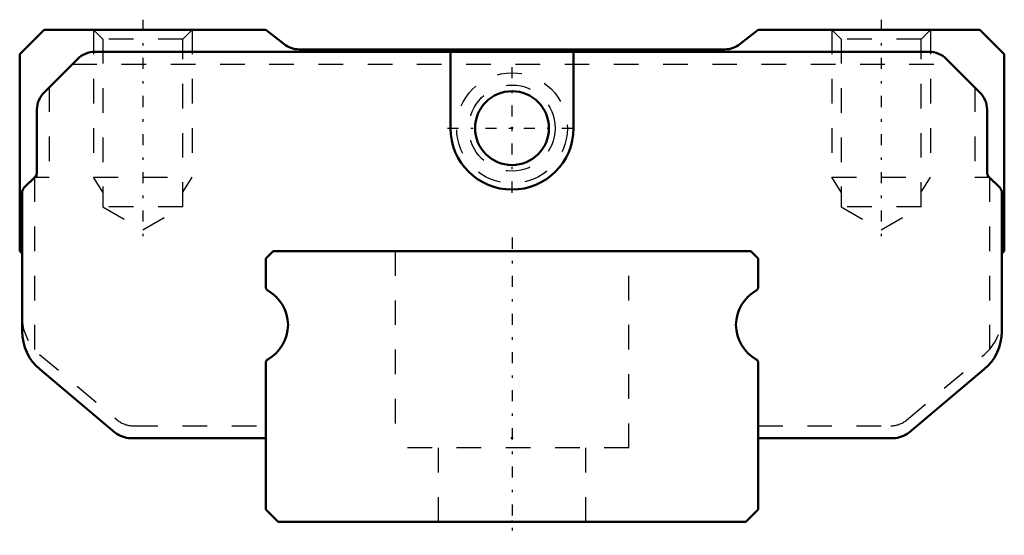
# Model space of a CAD drawing. Header units: millimetres. Extents: x -20 to 20, y -0.6 to 20.4.
import ezdxf

# ---------------------------------------------------------------- set-up
doc = ezdxf.new("R2010")
doc.units = ezdxf.units.MM
doc.linetypes.add('Center', pattern=[1.5, 0.45, -0.5, 0.05, -0.5])
doc.linetypes.add('Dashed', pattern=[2, 1, -1])
for name, color, linetype, lineweight in [('2d ConnectionPoints', 7, 'Continuous', 50), ('AM_0', 7, 'Continuous', 50), ('AM_5', 3, 'Continuous', 25), ('AM_7', 7, 'Center', 25), ('AM_9', 6, 'Dashed', 25)]:
    doc.layers.add(name, color=color, linetype=linetype, lineweight=lineweight)

# ---------------------------------------------------------------- blocks, each defined once
blk = doc.blocks.new('1_PB107_SRS_Grease_Nipple_Joint_0_in_SRS20GMSS220LMG200PB10700001_2')
at = {"layer": 'AM_9'}
for radius in [2.25, 1.75]:
    blk.add_circle((0, 16), radius, dxfattribs=at)
blk = doc.blocks.new('2_SRS20GMSSPB1071_Slider_0_in_SRS20GMSS220LMG200PB10700001_2')
at = {"layer": 'AM_0'}
for p, q in [((-19, 20), (-20, 19)), ((-10, 20), (-19, 20)), ((-9.274, 19.419), (-10, 20)), ((10, 20), (9.274, 19.419)), ((19, 20), (10, 20)), ((20, 19), (19, 20)), ((-20, 19), (-20, 11)), ((-17.653, 18.807), (-19.007, 17.453)), ((16.946, 19.1), (-16.946, 19.1)), ((8.649, 19.2), (-8.649, 19.2)), ((-2.5, 19.1), (-2.5, 16)), ((2.5, 16), (2.5, 19.1)), ((19.007, 17.453), (17.653, 18.807)), ((20, 11), (20, 19)), ((-19.3, 16.746), (-19.3, 14.224)), ((19.3, 14.224), (19.3, 16.746)), ((-19.388, 14.012), (-19.812, 13.588)), ((19.812, 13.588), (19.388, 14.012)), ((-19.9, 13.376), (-19.9, 7.732)), ((19.9, 7.732), (19.9, 13.376)), ((-20, 11), (-19.9, 10.9)), ((19.9, 10.9), (20, 11)), ((-19.186, 6.201), (-16.129, 3.634)), ((16.129, 3.634), (19.186, 6.201)), ((-15.486, 3.4), (-10, 3.4)), ((10, 3.4), (15.486, 3.4))]:
    blk.add_line(p, q, dxfattribs=at)
blk.add_circle((0, 16), 1.5, dxfattribs=at)
for centre, radius, start, end in [((-8.649, 20.2), 1, 231.3402, 270), ((8.649, 20.2), 1, 270, 308.6598), ((-16.946, 18.1), 1, 90, 135), ((16.946, 18.1), 1, 45, 90), ((-18.3, 16.746), 1, 135, 180), ((18.3, 16.746), 1, 0, 45), ((0, 16), 2.5, 180, 0), ((-19.6, 14.224), 0.3, 315, 360), ((19.6, 14.224), 0.3, 180, 225), ((-19.6, 13.376), 0.3, 135, 180), ((19.6, 13.376), 0.3, 360, 45), ((-17.9, 7.732), 2, 180, 229.9863), ((17.9, 7.732), 2, 310.0137, 360), ((-15.486, 4.4), 1, 229.9863, 270), ((15.486, 4.4), 1, 270, 310.0137)]:
    blk.add_arc(centre, radius, start, end, dxfattribs=at)
at = {"layer": 'AM_5', "linetype": 'Dashed'}
for p, q in [((-17, 20), (-17, 14)), ((-13, 20), (-13, 14)), ((13, 20), (13, 14)), ((17, 20), (17, 14)), ((-16.621, 13.4), (-17, 14)), ((-17, 14), (-13, 14)), ((-13.379, 13.4), (-13, 14)), ((13.379, 13.4), (13, 14)), ((13, 14), (17, 14)), ((16.621, 13.4), (17, 14))]:
    blk.add_line(p, q, dxfattribs=at)
at = {"layer": 'AM_7'}
for p, q in [((-15, 20.407), (-15, 11.457)), ((15, 20.407), (15, 11.457)), ((0, 13.375), (0, 18.625)), ((-2.625, 16), (2.625, 16))]:
    blk.add_line(p, q, dxfattribs=at)
at = {"layer": 'AM_9'}
for p, q in [((-17, 20), (-16.621, 19.621)), ((-13.379, 19.621), (-13, 20)), ((13, 20), (13.379, 19.621)), ((16.621, 19.621), (17, 20)), ((-16.621, 19.621), (-16.621, 12.8)), ((-13.379, 19.621), (-16.621, 19.621)), ((-13.379, 12.8), (-13.379, 19.621)), ((13.379, 19.621), (13.379, 12.8)), ((16.621, 19.621), (13.379, 19.621)), ((16.621, 12.8), (16.621, 19.621)), ((-17.86, 18.6), (17.86, 18.6)), ((-18.8, 17.66), (-18.8, 14)), ((18.8, 17.66), (18.8, 14)), ((-19.4, 14), (-18.8, 14)), ((-19.4, 14), (-19.4, 6.409)), ((-19.3, 14.224), (-19.3, 14)), ((18.8, 14), (19.4, 14)), ((19.3, 14.224), (19.3, 14)), ((19.4, 14), (19.4, 6.409)), ((-13.379, 12.8), (-16.621, 12.8)), ((-16.621, 12.8), (-15, 11.864)), ((-15, 11.864), (-13.379, 12.8)), ((16.621, 12.8), (13.379, 12.8)), ((13.379, 12.8), (15, 11.864)), ((15, 11.864), (16.621, 12.8)), ((-19.189, 6.801), (-16.029, 4.136)), ((16.029, 4.136), (19.189, 6.801)), ((-15.385, 3.9), (-10, 3.9)), ((10, 3.9), (15.385, 3.9))]:
    blk.add_line(p, q, dxfattribs=at)
for centre, radius, start, end in [((-17.9, 8.33), 2, 180, 229.8566), ((17.9, 8.33), 2, 310.1434, 360), ((-15.385, 4.9), 1, 229.8566, 270), ((15.385, 4.9), 1, 270, 310.1434)]:
    blk.add_arc(centre, radius, start, end, dxfattribs=at)
blk = doc.blocks.new('3_SRS20GM22020_Track_0_in_SRS20GMSS220LMG200PB10700001_2')
at = {"layer": 'AM_0'}
for p, q in [((-9.7, 11), (-10, 10.7)), ((9.7, 11), (-9.7, 11)), ((10, 10.7), (9.7, 11)), ((-10, 10.7), (-10, 9.53)), ((10, 9.53), (10, 10.7)), ((-10, 6.47), (-10, 0.5)), ((10, 0.5), (10, 6.47)), ((-10, 0.5), (-9.5, 0)), ((9.5, 0), (10, 0.5)), ((-9.5, 0), (9.5, 0))]:
    blk.add_line(p, q, dxfattribs=at)
for centre, radius, start, end in [((-9.85, 9.53), 0.15, 180, 240.9407), ((-10.7, 8), 1.6, 299.0593, 60.9407), ((10.7, 8), 1.6, 119.0593, 240.9407), ((9.85, 9.53), 0.15, 299.0593, 0), ((-9.85, 6.47), 0.15, 119.0593, 180), ((9.85, 6.47), 0.15, 360, 60.9407)]:
    blk.add_arc(centre, radius, start, end, dxfattribs=at)
at = {"layer": 'AM_7'}
blk.add_line((0, 11.55), (0, -0.55), dxfattribs=at)
at = {"layer": 'AM_9'}
for p, q in [((-4.75, 11), (-4.75, 3)), ((4.75, 3), (4.75, 11)), ((4.75, 3), (-4.75, 3)), ((-3, 3), (-3, 0)), ((3, 0), (3, 3))]:
    blk.add_line(p, q, dxfattribs=at)

msp = doc.modelspace()

# ---------------------------------------------------------------- linework, layer by layer
at = {"layer": '2d ConnectionPoints'}
for p in [(0, 16), (0, 16), (0, 3.4), (0, 3.4), (0, 0), (0, 0)]:
    msp.add_point(p, dxfattribs=at)

# ---------------------------------------------------------------- block references
for name in ['2_SRS20GMSSPB1071_Slider_0_in_SRS20GMSS220LMG200PB10700001_2', '1_PB107_SRS_Grease_Nipple_Joint_0_in_SRS20GMSS220LMG200PB10700001_2', '3_SRS20GM22020_Track_0_in_SRS20GMSS220LMG200PB10700001_2']:
    msp.add_blockref(name, (0, 0))

doc.saveas('drawing.dxf')
